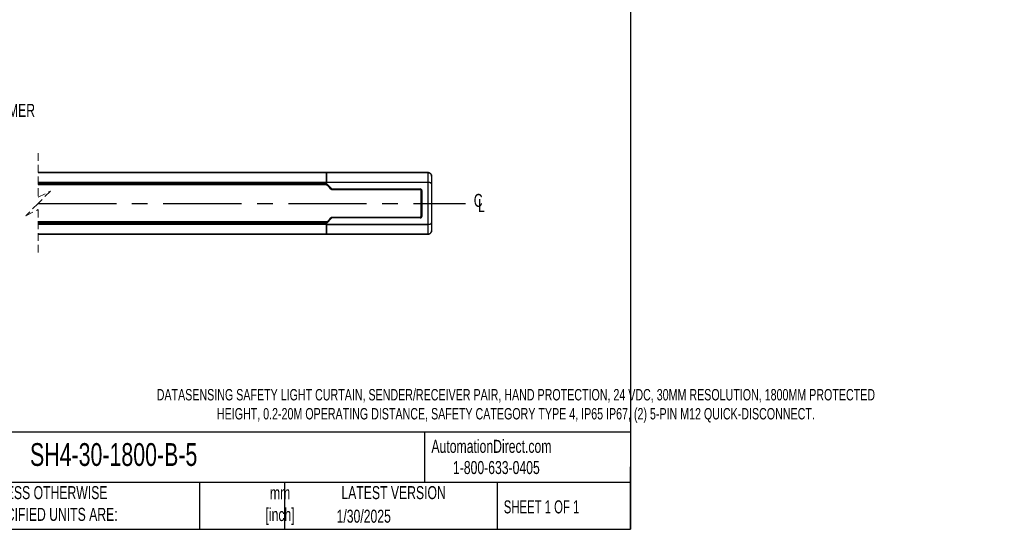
# Model space of a CAD drawing. Header units: millimetres. Extents: x 22 to 1168, y 22 to 733.
# Tile 9 of 10: x 608 to 1168, y 22 to 312. Entities that reach past the tile are written whole.
import ezdxf

# ---------------------------------------------------------------- set-up
doc = ezdxf.new("R2010")
doc.units = ezdxf.units.MM
doc.header["$LTSCALE"] = 3.5
doc.linetypes.add('CENTERX2', pattern=[20.32, 12.7, -2.54, 2.54, -2.54])
doc.linetypes.add('HIDDEN', pattern=[1.905, 1.27, -0.635])
doc.layers.add('DIMENSIONS', color=140, linetype='Continuous', lineweight=25)
doc.layers.add('TEXT', color=140, linetype='Continuous', lineweight=25)
doc.styles.add('SLDTEXTSTYLE0', font='TXT', dxfattribs={"width": 0.7})
doc.styles.add('SLDTEXTSTYLE1', font='TXT', dxfattribs={"width": 0.65})

# ---------------------------------------------------------------- blocks, each defined once
blk = doc.blocks.new('SW_BROKEN_VIEW_1')
at = {"color": 0, "linetype": 'CENTERX2'}
for p, q in [((0, 0), (0, -15.93)), ((10, 0.04), (10, -15.97)), ((-30.28, -7.89), (191.76, -7.89)), ((-1.82, -5.76), (-1.82, -10.15)), ((-0.03, -5.76), (-0.03, -10.15)), ((0, -5.76), (0, -10.15)), ((1.82, -5.76), (1.82, -10.15)), ((10, -5.76), (10, -10.15)), ((212.76, -7.89), (455.69, -7.89))]:
    blk.add_line(p, q, dxfattribs=at)
at = {"color": 0}
for p, q in [((-1.85, -5.57), (-1.86, -5.76)), ((-1.82, -5.38), (-1.85, -5.57)), ((-1.77, -5.2), (-1.82, -5.38)), ((-1.7, -5.02), (-1.77, -5.2)), ((-1.61, -4.85), (-1.7, -5.02)), ((-1.51, -4.69), (-1.61, -4.85)), ((-1.39, -4.54), (-1.51, -4.69)), ((-1.25, -4.41), (-1.39, -4.54)), ((-1.1, -4.29), (-1.25, -4.41)), ((-0.94, -4.18), (-1.1, -4.29)), ((-0.77, -4.1), (-0.94, -4.18)), ((-0.6, -4.03), (-0.77, -4.1)), ((-0.41, -3.98), (-0.6, -4.03)), ((-0.22, -3.95), (-0.41, -3.98)), ((-0.03, -3.94), (-0.22, -3.95)), ((0.16, -3.95), (-0.03, -3.94)), ((0.35, -3.98), (0.16, -3.95)), ((0.53, -4.03), (0.35, -3.98)), ((0.71, -4.1), (0.53, -4.03)), ((0.88, -4.18), (0.71, -4.1)), ((1.04, -4.29), (0.88, -4.18)), ((1.19, -4.41), (1.04, -4.29)), ((1.32, -4.54), (1.19, -4.41)), ((1.44, -4.69), (1.32, -4.54)), ((1.55, -4.85), (1.44, -4.69)), ((1.63, -5.02), (1.55, -4.85)), ((1.7, -5.2), (1.63, -5.02)), ((1.75, -5.38), (1.7, -5.2)), ((1.78, -5.57), (1.75, -5.38)), ((1.79, -5.76), (1.78, -5.57)), ((8.19, -5.57), (8.18, -5.76)), ((8.22, -5.38), (8.19, -5.57)), ((8.27, -5.2), (8.22, -5.38)), ((8.33, -5.02), (8.27, -5.2)), ((8.42, -4.85), (8.33, -5.02)), ((8.53, -4.69), (8.42, -4.85)), ((8.65, -4.54), (8.53, -4.69)), ((8.78, -4.41), (8.65, -4.54)), ((8.93, -4.29), (8.78, -4.41)), ((9.09, -4.18), (8.93, -4.29)), ((9.26, -4.1), (9.09, -4.18)), ((9.44, -4.03), (9.26, -4.1)), ((9.62, -3.98), (9.44, -4.03)), ((9.81, -3.95), (9.62, -3.98)), ((10, -3.94), (9.81, -3.95)), ((10.19, -3.95), (10, -3.94)), ((10.38, -3.98), (10.19, -3.95)), ((10.56, -4.03), (10.38, -3.98)), ((10.74, -4.1), (10.56, -4.03)), ((10.91, -4.18), (10.74, -4.1)), ((11.07, -4.29), (10.91, -4.18)), ((11.22, -4.41), (11.07, -4.29)), ((11.35, -4.54), (11.22, -4.41)), ((11.47, -4.69), (11.35, -4.54)), ((11.58, -4.85), (11.47, -4.69)), ((11.67, -5.02), (11.58, -4.85)), ((11.73, -5.2), (11.67, -5.02)), ((11.78, -5.38), (11.73, -5.2)), ((11.81, -5.57), (11.78, -5.38)), ((11.82, -5.76), (11.81, -5.57)), ((-1.86, -5.76), (-1.86, -10.15)), ((-1.86, -10.15), (-1.85, -10.34)), ((-1.85, -10.34), (-1.82, -10.53)), ((-1.82, -10.53), (-1.77, -10.71)), ((-1.77, -10.71), (-1.7, -10.89)), ((-1.7, -10.89), (-1.61, -11.06)), ((-1.61, -11.06), (-1.51, -11.22)), ((1.44, -11.22), (1.55, -11.06)), ((1.55, -11.06), (1.63, -10.89)), ((1.63, -10.89), (1.7, -10.71)), ((1.7, -10.71), (1.75, -10.53)), ((1.75, -10.53), (1.78, -10.34)), ((1.78, -10.34), (1.79, -10.15)), ((1.79, -5.76), (1.79, -10.15)), ((8.18, -5.76), (8.18, -10.15)), ((8.18, -10.15), (8.19, -10.34)), ((8.19, -10.34), (8.22, -10.53)), ((8.22, -10.53), (8.27, -10.71)), ((8.27, -10.71), (8.33, -10.89)), ((8.33, -10.89), (8.42, -11.06)), ((8.42, -11.06), (8.53, -11.22)), ((11.47, -11.22), (11.58, -11.06)), ((11.58, -11.06), (11.67, -10.89)), ((11.67, -10.89), (11.73, -10.71)), ((11.73, -10.71), (11.78, -10.53)), ((11.78, -10.53), (11.81, -10.34)), ((11.81, -10.34), (11.82, -10.15)), ((11.82, -5.76), (11.82, -10.15)), ((113.01, -7.64), (113, -7.85)), ((113, -7.85), (113.01, -8.06)), ((113.05, -7.44), (113.01, -7.64)), ((113.01, -8.06), (113.04, -8.27)), ((113.04, -8.27), (113.09, -8.47)), ((113.11, -7.24), (113.05, -7.44)), ((113.09, -8.47), (113.16, -8.67)), ((113.19, -7.04), (113.11, -7.24)), ((113.16, -8.67), (113.25, -8.86)), ((113.29, -6.86), (113.19, -7.04)), ((113.25, -8.86), (113.36, -9.03)), ((113.4, -6.68), (113.29, -6.86)), ((113.36, -9.03), (113.49, -9.2)), ((113.54, -6.52), (113.4, -6.68)), ((113.49, -9.2), (113.64, -9.35)), ((113.69, -6.38), (113.54, -6.52)), ((113.64, -9.35), (113.8, -9.49)), ((113.85, -6.25), (113.69, -6.38)), ((113.8, -9.49), (113.97, -9.6)), ((114.03, -6.14), (113.85, -6.25)), ((113.97, -9.6), (114.15, -9.7)), ((114.22, -6.05), (114.03, -6.14)), ((114.15, -9.7), (114.35, -9.78)), ((114.42, -5.98), (114.22, -6.05)), ((114.35, -9.78), (114.55, -9.84)), ((114.62, -5.92), (114.42, -5.98)), ((114.55, -9.84), (114.76, -9.87)), ((114.83, -5.9), (114.62, -5.92)), ((114.76, -9.87), (114.97, -9.89)), ((115.03, -5.89), (114.83, -5.9)), ((114.97, -9.89), (115.17, -9.88)), ((115.24, -5.9), (115.03, -5.89)), ((115.17, -9.88), (115.38, -9.85)), ((115.45, -5.94), (115.24, -5.9)), ((115.38, -9.85), (115.58, -9.8)), ((115.65, -6), (115.45, -5.94)), ((115.58, -9.8), (115.78, -9.73)), ((115.85, -6.08), (115.65, -6)), ((115.78, -9.73), (115.97, -9.64)), ((116.03, -6.17), (115.85, -6.08)), ((115.97, -9.64), (116.15, -9.53)), ((116.2, -6.29), (116.03, -6.17)), ((116.15, -9.53), (116.31, -9.4)), ((116.36, -6.43), (116.2, -6.29)), ((116.31, -9.4), (116.46, -9.25)), ((116.51, -6.58), (116.36, -6.43)), ((116.46, -9.25), (116.6, -9.09)), ((116.64, -6.74), (116.51, -6.58)), ((116.6, -9.09), (116.71, -8.92)), ((116.75, -6.92), (116.64, -6.74)), ((116.71, -8.92), (116.81, -8.73)), ((116.84, -7.11), (116.75, -6.92)), ((116.81, -8.73), (116.89, -8.54)), ((116.91, -7.3), (116.84, -7.11)), ((116.89, -8.54), (116.95, -8.34)), ((116.96, -7.51), (116.91, -7.3)), ((116.95, -8.34), (116.99, -8.13)), ((116.99, -7.71), (116.96, -7.51)), ((117, -7.92), (116.99, -7.71)), ((116.99, -8.13), (117, -7.92)), ((-1.51, -11.22), (-1.39, -11.37)), ((-1.39, -11.37), (-1.25, -11.51)), ((-1.25, -11.51), (-1.1, -11.63)), ((-1.1, -11.63), (-0.94, -11.73)), ((-0.94, -11.73), (-0.77, -11.82)), ((-0.77, -11.82), (-0.6, -11.88)), ((-0.6, -11.88), (-0.41, -11.93)), ((-0.41, -11.93), (-0.22, -11.96)), ((-0.22, -11.96), (-0.03, -11.97)), ((-0.03, -11.97), (0.16, -11.96)), ((0.16, -11.96), (0.35, -11.93)), ((0.35, -11.93), (0.53, -11.88)), ((0.53, -11.88), (0.71, -11.82)), ((0.71, -11.82), (0.88, -11.73)), ((0.88, -11.73), (1.04, -11.63)), ((1.04, -11.63), (1.19, -11.51)), ((1.19, -11.51), (1.32, -11.37)), ((1.32, -11.37), (1.44, -11.22)), ((8.53, -11.22), (8.65, -11.37)), ((8.65, -11.37), (8.78, -11.51)), ((8.78, -11.51), (8.93, -11.63)), ((8.93, -11.63), (9.09, -11.73)), ((9.09, -11.73), (9.26, -11.82)), ((9.26, -11.82), (9.44, -11.88)), ((9.44, -11.88), (9.62, -11.93)), ((9.62, -11.93), (9.81, -11.96)), ((9.81, -11.96), (10, -11.97)), ((10, -11.97), (10.19, -11.96)), ((10.19, -11.96), (10.38, -11.93)), ((10.38, -11.93), (10.56, -11.88)), ((10.56, -11.88), (10.74, -11.82)), ((10.74, -11.82), (10.91, -11.73)), ((10.91, -11.73), (11.07, -11.63)), ((11.07, -11.63), (11.22, -11.51)), ((11.22, -11.51), (11.35, -11.37)), ((11.35, -11.37), (11.47, -11.22))]:
    blk.add_line(p, q, dxfattribs=at)
for points, knots in [([(1.82, -5.76), (1.81, -5.57), (1.78, -5.38), (1.73, -5.2), (1.67, -5.02), (1.58, -4.85), (1.47, -4.69), (1.35, -4.54), (1.22, -4.41), (1.07, -4.29), (0.91, -4.18), (0.74, -4.1), (0.56, -4.03), (0.38, -3.98), (0.19, -3.95), (0, -3.94), (-0.19, -3.95), (-0.38, -3.98), (-0.56, -4.03), (-0.74, -4.1), (-0.91, -4.18), (-1.07, -4.29), (-1.22, -4.41), (-1.35, -4.54), (-1.47, -4.69), (-1.58, -4.85), (-1.67, -5.02), (-1.73, -5.2), (-1.78, -5.38), (-1.81, -5.57), (-1.82, -5.76), (-1.82, -5.7), (-1.82, -5.76)], [0, 0, 0, 0, 0.033333, 0.066666, 0.1, 0.133332, 0.166667, 0.2, 0.233333, 0.266665, 0.3, 0.333332, 0.366667, 0.399999, 0.433331, 0.466667, 0.500002, 0.533332, 0.566668, 0.6, 0.633332, 0.666668, 0.699999, 0.733334, 0.766666, 0.799999, 0.833333, 0.866667, 0.9, 0.933333, 0.966667, 1, 1, 1, 1]), ([(-1.82, -10.15), (-1.81, -10.34), (-1.78, -10.53), (-1.73, -10.71), (-1.67, -10.89), (-1.58, -11.06), (-1.47, -11.22), (-1.35, -11.37), (-1.22, -11.51), (-1.07, -11.63), (-0.91, -11.73), (-0.74, -11.82), (-0.56, -11.88), (-0.38, -11.93), (-0.19, -11.96), (0, -11.97), (0.19, -11.96), (0.38, -11.93), (0.56, -11.88), (0.74, -11.82), (0.91, -11.73), (1.07, -11.63), (1.22, -11.51), (1.35, -11.37), (1.47, -11.22), (1.58, -11.06), (1.67, -10.89), (1.73, -10.71), (1.78, -10.53), (1.81, -10.34), (1.82, -10.15), (1.82, -10.21), (1.82, -10.15)], [0, 0, 0, 0, 0.033334, 0.066668, 0.100001, 0.133334, 0.166668, 0.200001, 0.233334, 0.266666, 0.300001, 0.333332, 0.366668, 0.4, 0.433332, 0.466668, 0.499998, 0.533333, 0.566668, 0.6, 0.633333, 0.666668, 0.699999, 0.733334, 0.766667, 0.8, 0.833333, 0.866667, 0.9, 0.933333, 0.966667, 1, 1, 1, 1])]:
    blk.add_open_spline(points, degree=3, knots=knots, dxfattribs=at)
blk = doc.blocks.new('SW_SYMBOL_MOD_CL')
at = {"layer": 'DIMENSIONS', "color": 0, "char_height": 2756, "attachment_point": 5, "style": 'SLDTEXTSTYLE0'}
for s, insert in [('C', (1400, 2100)), ('L', (2100, 1050))]:
    blk.add_mtext(s, dxfattribs=dict(at, insert=insert))

msp = doc.modelspace()

# ---------------------------------------------------------------- linework, layer by layer
at = {"color": 7, "linetype": 'HIDDEN', "lineweight": 18}
for p, q in [((618.898, 236.033), (618.898, 210.92)), ((618.898, 210.92), (625.898, 214.42)), ((625.898, 214.42), (618.898, 207.42)), ((618.898, 207.42), (611.898, 200.42)), ((611.898, 200.42), (618.898, 203.92)), ((618.898, 203.92), (618.898, 178.808))]:
    msp.add_line(p, q, dxfattribs=at)
for p, q in [((618.898, 224.92), (782.51, 224.92)), ((782.51, 224.917), (618.898, 224.917)), ((782.51, 224.92), (782.51, 224.917)), ((784.18, 224.92), (782.51, 224.92)), ((782.51, 224.917), (782.51, 219.444)), ((782.51, 224.42), (782.76, 224.42)), ((782.76, 224.881), (782.76, 220.44)), ((783.01, 224.92), (782.915, 224.917)), ((840.51, 224.918), (782.915, 224.918)), ((783.01, 224.92), (784.254, 224.92)), ((784.18, 224.92), (784.18, 224.92)), ((784.18, 224.92), (784.35, 224.92)), ((784.35, 224.92), (784.254, 224.92)), ((784.35, 224.92), (840.51, 224.92)), ((840.51, 224.92), (840.51, 224.917)), ((840.51, 219.494), (840.51, 224.918)), ((618.898, 219.444), (782.51, 219.444)), ((782.51, 219.266), (618.898, 219.266)), ((618.898, 218.969), (782.51, 218.969)), ((782.51, 218.725), (618.898, 218.725)), ((782.76, 223.545), (782.51, 223.545)), ((782.51, 223.545), (782.76, 223.545)), ((782.76, 221.668), (782.51, 221.668)), ((782.51, 219.444), (782.51, 219.266)), ((782.51, 218.969), (782.51, 219.266)), ((782.51, 218.969), (782.51, 218.725)), ((782.51, 218.725), (782.51, 218.127)), ((782.76, 218.6), (782.51, 218.6)), ((782.76, 218.419), (782.51, 218.419)), ((782.76, 218.719), (782.76, 220.44)), ((782.76, 220.44), (782.778, 219.494)), ((782.76, 218.719), (782.76, 218.21)), ((782.76, 218.21), (782.776, 218.423)), ((785.701, 215.45), (782.776, 218.423)), ((782.778, 219.494), (840.51, 219.494)), ((840.51, 219.315), (782.78, 219.315)), ((782.78, 218.77), (782.78, 219.315)), ((782.78, 218.77), (785.877, 215.623)), ((840.51, 219.494), (840.51, 219.315)), ((840.51, 195.525), (840.51, 219.315)), ((842.51, 222.92), (842.51, 218.556)), ((842.51, 218.556), (842.51, 196.285)), ((618.898, 218.127), (782.51, 218.127)), ((782.51, 218.12), (618.898, 218.12)), ((783.045, 217.92), (618.898, 217.92)), ((782.769, 218.2), (782.51, 218.2)), ((782.51, 218.182), (782.787, 218.182)), ((782.51, 218.127), (782.51, 218.12)), ((782.51, 218.047), (782.51, 218.12)), ((782.51, 217.92), (782.51, 218.047)), ((782.51, 217.957), (783.009, 217.957)), ((784.443, 216.498), (782.76, 218.21)), ((785.332, 215.594), (784.443, 216.498)), ((785.636, 215.284), (785.332, 215.594)), ((785.636, 215.284), (785.701, 215.45)), ((785.877, 215.377), (785.812, 215.21)), ((836.128, 215.171), (785.812, 215.21)), ((785.877, 215.623), (836.128, 215.623)), ((785.877, 215.623), (785.877, 215.377)), ((836.128, 215.377), (785.877, 215.377)), ((836.128, 215.377), (836.128, 215.623)), ((836.128, 215.171), (836.128, 215.377)), ((836.393, 215.054), (836.393, 199.786)), ((836.51, 214.789), (836.716, 214.789)), ((836.51, 200.051), (836.51, 214.789)), ((836.716, 214.789), (836.962, 214.789)), ((836.716, 200.051), (836.716, 214.789)), ((836.962, 214.789), (836.962, 200.051)), ((783.045, 196.92), (618.898, 196.92)), ((618.898, 196.72), (782.51, 196.72)), ((782.51, 196.714), (618.898, 196.714)), ((618.898, 196.115), (782.51, 196.115)), ((782.51, 196.794), (782.51, 196.92)), ((783.009, 196.883), (782.51, 196.883)), ((782.51, 196.72), (782.51, 196.794)), ((782.51, 196.72), (782.51, 196.714)), ((782.51, 196.714), (782.51, 196.115)), ((782.787, 196.658), (782.51, 196.658)), ((782.51, 196.64), (782.769, 196.64)), ((782.76, 196.421), (782.51, 196.421)), ((782.76, 196.24), (782.51, 196.24)), ((782.51, 196.115), (782.51, 195.872)), ((782.76, 196.631), (784.443, 198.342)), ((782.76, 196.122), (782.76, 196.631)), ((782.776, 196.418), (782.76, 196.631)), ((782.76, 194.401), (782.76, 196.122)), ((782.776, 196.418), (785.701, 199.39)), ((785.877, 199.217), (782.78, 196.07)), ((782.78, 196.07), (782.78, 195.525)), ((784.443, 198.342), (785.332, 199.247)), ((785.332, 199.247), (785.636, 199.556)), ((785.701, 199.39), (785.636, 199.556)), ((785.812, 199.63), (836.128, 199.67)), ((785.812, 199.63), (785.877, 199.463)), ((785.877, 199.463), (785.877, 199.217)), ((785.877, 199.463), (836.128, 199.463)), ((836.128, 199.217), (785.877, 199.217)), ((836.128, 199.67), (836.128, 199.463)), ((836.128, 199.463), (836.128, 199.217)), ((836.51, 200.051), (836.716, 200.051)), ((836.716, 200.051), (836.962, 200.051)), ((842.51, 196.285), (842.51, 191.92)), ((782.51, 195.872), (618.898, 195.872)), ((618.898, 195.575), (782.51, 195.575)), ((782.51, 195.396), (618.898, 195.396)), ((782.51, 195.575), (782.51, 195.872)), ((782.51, 195.575), (782.51, 195.396)), ((782.51, 195.396), (782.51, 189.923)), ((782.76, 193.172), (782.51, 193.172)), ((782.51, 191.295), (782.76, 191.295)), ((782.51, 191.295), (782.76, 191.295)), ((782.51, 190.42), (782.76, 190.42)), ((782.778, 195.346), (782.76, 194.401)), ((782.76, 194.401), (782.76, 189.96)), ((840.51, 195.346), (782.778, 195.346)), ((782.78, 195.525), (840.51, 195.525)), ((840.51, 195.525), (840.51, 195.346)), ((840.51, 189.923), (840.51, 195.346)), ((618.898, 189.923), (782.51, 189.923)), ((782.51, 189.92), (618.898, 189.92)), ((782.51, 189.923), (782.51, 189.92)), ((784.18, 189.92), (782.51, 189.92)), ((782.915, 189.923), (840.51, 189.923)), ((782.915, 189.923), (783.01, 189.921)), ((784.254, 189.921), (783.01, 189.921)), ((784.18, 189.921), (784.18, 189.92)), ((784.18, 189.92), (784.35, 189.92)), ((784.254, 189.921), (784.35, 189.92)), ((840.51, 189.92), (784.35, 189.92)), ((840.51, 189.923), (840.51, 189.92))]:
    msp.add_line(p, q)
for centre, radius, start, end in [((828.183, 172.461), 60.438, 134.42614, 134.65954), ((785.88, 215.631), 0.254, 225.34165, 269.28896), ((836.128, 214.789), 0.834, 359.99787, 90.00008), ((836.128, 214.789), 0.588, 359.99744, 89.99948), ((785.88, 199.209), 0.254, 90.71133, 134.65755), ((826.201, 240.366), 57.612, 225.33474, 225.57959), ((836.128, 200.051), 0.834, 269.99981, 0.0022), ((836.128, 200.051), 0.588, 270.0006, 0.00253)]:
    msp.add_arc(centre, radius, start, end)
for points, knots in [([(782.915, 224.918), (782.894, 224.916), (782.856, 224.914), (782.809, 224.904), (782.774, 224.899), (782.763, 224.885), (782.76, 224.881)], [0, 0, 0, 0, 0.39033619, 0.69723006, 0.90257989, 1, 1, 1, 1]), ([(840.51, 224.92), (840.724, 224.9), (841.183, 224.857), (841.714, 224.551), (842.083, 224.179), (842.315, 223.816), (842.478, 223.389), (842.499, 223.079), (842.51, 222.92)], [0, 0, 0, 0, 0.204086, 0.4383015, 0.5673318, 0.7039583, 0.8481797, 1, 1, 1, 1]), ([(842.51, 222.92), (842.499, 223.077), (842.478, 223.392), (842.308, 223.833), (842.056, 224.213), (841.661, 224.586), (841.133, 224.865), (840.699, 224.901), (840.51, 224.917)], [0, 0, 0, 0, 0.1503138, 0.30096, 0.4470258, 0.5841841, 0.8197218, 1, 1, 1, 1]), ([(782.776, 218.423), (782.776, 218.431), (782.778, 218.456), (782.778, 218.504), (782.78, 218.611), (782.78, 218.702), (782.78, 218.77)], [0, 0, 0, 0, 0.0723644, 0.2125162, 0.4138274, 1, 1, 1, 1]), ([(782.78, 219.315), (782.78, 219.332), (782.779, 219.364), (782.779, 219.411), (782.779, 219.454), (782.778, 219.482), (782.778, 219.494)], [0, 0, 0, 0, 0.27686071, 0.5427133, 0.78699847, 1, 1, 1, 1]), ([(840.51, 219.494), (840.646, 219.491), (840.913, 219.483), (841.296, 219.426), (841.646, 219.34), (842.013, 219.194), (842.393, 218.976), (842.475, 218.681), (842.51, 218.556)], [0, 0, 0, 0, 0.1718628, 0.336168, 0.4886255, 0.6252171, 0.8407174, 1, 1, 1, 1]), ([(842.51, 218.556), (842.498, 218.617), (842.473, 218.745), (842.27, 218.939), (841.984, 219.086), (841.624, 219.195), (841.27, 219.264), (840.894, 219.307), (840.639, 219.312), (840.51, 219.315)], [0, 0, 0, 0, 0.0804538, 0.1676034, 0.3558104, 0.5024164, 0.6627427, 0.8306752, 1, 1, 1, 1]), ([(785.812, 215.21), (785.775, 215.215), (785.709, 215.223), (785.659, 215.265), (785.636, 215.284)], [0, 0, 0, 0, 0.5596866, 1, 1, 1, 1]), ([(836.51, 214.789), (836.503, 214.843), (836.489, 214.956), (836.386, 215.084), (836.258, 215.158), (836.17, 215.167), (836.128, 215.171)], [0, 0, 0, 0, 0.2702793, 0.5624621, 0.7897153, 1, 1, 1, 1]), ([(782.78, 196.07), (782.78, 196.115), (782.78, 196.198), (782.778, 196.303), (782.778, 196.375), (782.776, 196.407), (782.776, 196.418)], [0, 0, 0, 0, 0.3801734, 0.7218066, 0.9075898, 1, 1, 1, 1]), ([(785.636, 199.556), (785.665, 199.58), (785.717, 199.621), (785.783, 199.627), (785.812, 199.63)], [0, 0, 0, 0, 0.5602593, 1, 1, 1, 1]), ([(836.128, 199.67), (836.183, 199.676), (836.295, 199.69), (836.423, 199.794), (836.497, 199.922), (836.506, 200.01), (836.51, 200.051)], [0, 0, 0, 0, 0.2702768, 0.5624182, 0.7897334, 1, 1, 1, 1]), ([(840.51, 195.525), (840.638, 195.528), (840.894, 195.534), (841.269, 195.577), (841.623, 195.645), (841.984, 195.754), (842.269, 195.902), (842.473, 196.096), (842.498, 196.223), (842.51, 196.285)], [0, 0, 0, 0, 0.1691683, 0.3370494, 0.4974534, 0.6441849, 0.8322194, 0.9194445, 1, 1, 1, 1]), ([(842.51, 196.285), (842.475, 196.159), (842.393, 195.865), (842.013, 195.646), (841.646, 195.501), (841.296, 195.415), (840.913, 195.357), (840.646, 195.35), (840.51, 195.346)], [0, 0, 0, 0, 0.1592813, 0.3747819, 0.5113739, 0.6638315, 0.8281369, 1, 1, 1, 1]), ([(782.778, 195.346), (782.778, 195.359), (782.779, 195.386), (782.779, 195.429), (782.779, 195.476), (782.78, 195.509), (782.78, 195.525)], [0, 0, 0, 0, 0.2130004, 0.4572843, 0.7231407, 1, 1, 1, 1]), ([(840.51, 189.923), (840.644, 189.931), (840.909, 189.947), (841.408, 190.111), (841.955, 190.48), (842.323, 191.025), (842.486, 191.523), (842.502, 191.787), (842.51, 191.92)], [0, 0, 0, 0, 0.1286259, 0.2541888, 0.5007235, 0.7469366, 0.8720784, 1, 1, 1, 1]), ([(842.51, 191.92), (842.499, 191.761), (842.478, 191.452), (842.315, 191.024), (842.083, 190.661), (841.714, 190.29), (841.183, 189.983), (840.724, 189.94), (840.51, 189.92)], [0, 0, 0, 0, 0.15181803, 0.29603861, 0.43266551, 0.56169614, 0.79591336, 1, 1, 1, 1]), ([(782.76, 189.96), (782.763, 189.955), (782.774, 189.942), (782.809, 189.937), (782.856, 189.927), (782.894, 189.925), (782.915, 189.923)], [0, 0, 0, 0, 0.0973428, 0.3023437, 0.6096299, 1, 1, 1, 1])]:
    msp.add_open_spline(points, degree=3, knots=knots)
at = {"layer": 'TEXT'}
for p, q in [((955.675, 733.425), (955.675, 22.225)), ((955.675, 77.441), (22.225, 77.441)), ((838.514, 77.441), (838.514, 48.895)), ((955.675, 22.225), (955.675, 57.785)), ((955.675, 48.895), (22.225, 48.895)), ((710.585, 48.895), (710.585, 22.225)), ((758.842, 48.895), (758.842, 22.225)), ((879.721, 48.895), (879.721, 22.225)), ((22.225, 22.225), (955.675, 22.225))]:
    msp.add_line(p, q, dxfattribs=at)

# ---------------------------------------------------------------- block references
at = {"color": 7, "linetype": 'Continuous'}
msp.add_blockref('SW_BROKEN_VIEW_1', (406.134, 215.308), dxfattribs=at)
at = {"layer": 'DIMENSIONS', "xscale": 0.002688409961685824, "yscale": 0.002688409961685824, "zscale": 0.002688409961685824}
msp.add_blockref('SW_SYMBOL_MOD_CL', (865.251, 203.425), dxfattribs=at)

# ---------------------------------------------------------------- texts
at = {"color": 179, "linetype": 'Continuous', "lineweight": 18, "char_height": 7.40833, "attachment_point": 1, "style": 'SLDTEXTSTYLE0'}
for s, insert in [('AutomationDirect.com', (842.432, 73.068)), ('1-800-633-0405', (854.671, 61.03))]:
    msp.add_mtext(s, dxfattribs=dict(at, insert=insert))
at = {"layer": 'DIMENSIONS', "insert": (570.513, 263.977), "char_height": 7.40833, "attachment_point": 1, "style": 'SLDTEXTSTYLE0'}
msp.add_mtext('LASER AIMER', dxfattribs=at)
at = {"layer": 'TEXT'}
for s, insert, char_height, attachment_point, style in [('DATASENSING SAFETY LIGHT CURTAIN, SENDER/RECEIVER PAIR, HAND PROTECTION, 24 VDC, 30MM RESOLUTION, 1800MM PROTECTED ^JHEIGHT, 0.2-20M OPERATING DISTANCE, SAFETY CATEGORY TYPE 4, IP65 IP67, (2) 5-PIN M12 QUICK-DISCONNECT.', (890.438, 101.943), 6.482292, 2, 'SLDTEXTSTYLE0'), ('SH4-30-1800-B-5', (614.256, 71.199), 12.96458, 1, 'SLDTEXTSTYLE0'), ('UNLESS OTHERWISE ^JSPECIFIED UNITS ARE:', (586.628, 46.774), 7.40833, 1, 'SLDTEXTSTYLE0'), ('mm^J[inch]', (756.408, 46.652), 7.4083, 2, 'SLDTEXTSTYLE0'), ('LATEST VERSION', (820.932, 46.774), 7.40833, 2, 'SLDTEXTSTYLE0'), ('1/30/2025', (803.955, 33.379), 7.4083, 2, 'SLDTEXTSTYLE0'), ('SHEET 1 OF 1', (883.545, 38.68), 7.40833, 1, 'SLDTEXTSTYLE1')]:
    msp.add_mtext(s, dxfattribs=dict(at, insert=insert, char_height=char_height, attachment_point=attachment_point, style=style))

doc.saveas('drawing.dxf')
